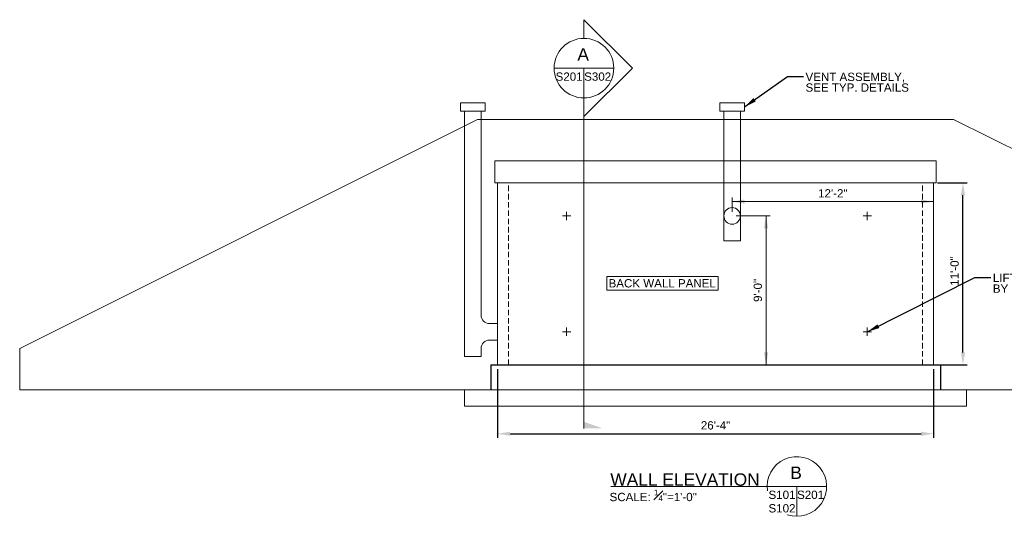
# Model space of a CAD drawing. Header units: inches. Extents: x 75 to 1262, y -279 to 511.
# Tile 1 of 3: x 118 to 832, y -279 to 81. Entities that reach past the tile are written whole.
import ezdxf
from ezdxf.enums import TextEntityAlignment as Align

# ---------------------------------------------------------------- set-up
doc = ezdxf.new("R2010")
doc.units = ezdxf.units.IN
doc.header["$LTSCALE"] = 16
doc.header["$MEASUREMENT"] = 0
doc.linetypes.add('HIDDEN', pattern=[0.375, 0.25, -0.125])
for name, color, linetype, lineweight in [('G-ANNO-DIM', 1, 'Continuous', 0), ('G-ANNO-TEXT', 7, 'Continuous', 0), ('S-FNDN-FTNG', 48, 'Continuous', 13), ('S-FNDN-PEDS', 48, 'Continuous', 30), ('S-WALL-LOAD', 3, 'Continuous', 13)]:
    doc.layers.add(name, color=color, linetype=linetype, lineweight=lineweight)
doc.styles.add("_1 4 1'-0", font='arial.ttf', dxfattribs={"height": 6})
doc.dimstyles.new("1 4 1'-0", dxfattribs={"dimtxt": 6, "dimasz": 9, "dimexe": 3, "dimexo": 3, "dimgap": 3, "dimtad": 1, "dimdec": 0, "dimzin": 11, "dimdsep": 46, "dimlunit": 3, "dimtxsty": "_1 4 1'-0", "dimcen": 0.09, "dimadec": 4, "dimazin": 3, "dimtfac": 1, "dimtdec": 0, "dimtofl": 0, "dimtmove": 0, "dimatfit": 3, "dimfxl": 1, "dimfrac": 2, "dimtzin": 11, "dimarcsym": 0})

# ---------------------------------------------------------------- blocks, each defined once
blk = doc.blocks.new('*D12')
at = {"layer": 'Defpoints', "color": 0, "lineweight": 0, "transparency": 16777216}
for p in [(464.5, -169.66), (780.5, -169.66), (780.5, -219.59)]:
    blk.add_point(p, dxfattribs=at)
at = {"layer": 'G-ANNO-DIM', "color": 0, "lineweight": -2, "transparency": 16777216}
for p, q in [((464.5, -172.66), (464.5, -222.59)), ((780.5, -172.66), (780.5, -222.59)), ((473.5, -219.59), (771.5, -219.59))]:
    blk.add_line(p, q, dxfattribs=at)
at = {"layer": 'G-ANNO-DIM', "color": 0, "lineweight": 0, "transparency": 16777216}
for points in [[(473.5, -218.09), (473.5, -221.09), (464.5, -219.59)], [(771.5, -218.09), (771.5, -221.09), (780.5, -219.59)]]:
    blk.add_solid(points, dxfattribs=at)
at = {"layer": 'G-ANNO-DIM', "color": 0, "transparency": 16777216, "insert": (622.5, -213.53), "char_height": 6, "attachment_point": 5, "style": "_1 4 1'-0"}
blk.add_mtext('26\'-4"', dxfattribs=at)
blk = doc.blocks.new('*D13')
at = {"layer": 'Defpoints', "color": 0, "lineweight": 0, "transparency": 16777216}
for p in [(780.5, -37.66), (801.87, -37.66), (780.5, -169.66)]:
    blk.add_point(p, dxfattribs=at)
at = {"layer": 'G-ANNO-DIM', "color": 0, "lineweight": -2, "transparency": 16777216}
for p, q in [((783.5, -37.66), (804.87, -37.66)), ((801.87, -160.66), (801.87, -46.66)), ((783.5, -169.66), (804.87, -169.66))]:
    blk.add_line(p, q, dxfattribs=at)
at = {"layer": 'G-ANNO-DIM', "color": 0, "lineweight": 0, "transparency": 16777216}
for points in [[(800.37, -46.66), (803.37, -46.66), (801.87, -37.66)], [(800.37, -160.66), (803.37, -160.66), (801.87, -169.66)]]:
    blk.add_solid(points, dxfattribs=at)
at = {"layer": 'G-ANNO-DIM', "color": 0, "transparency": 16777216, "insert": (795.8, -101.63), "char_height": 6, "attachment_point": 5, "rotation": 90, "style": "_1 4 1'-0"}
blk.add_mtext('11\'-0"', dxfattribs=at)

msp = doc.modelspace()

# ---------------------------------------------------------------- linework, layer by layer
at = {"layer": 'G-ANNO-DIM'}
for p, q in [((780.50025, -40.66412), (780.50025, -54.28456)), ((634.50025, -58.66412), (634.50025, -48.28456)), ((634.50025, -51.28456), (780.50025, -51.28456)), ((637.50025, -61.66412), (662.12429, -61.66412)), ((659.12429, -61.66412), (659.12429, -169.66412)), ((637.50025, -169.66412), (662.12429, -169.66412))]:
    msp.add_line(p, q, dxfattribs=at)
for points in [[(643.50025, -52.78456), (634.50025, -51.28456), (643.50025, -49.78456)], [(660.62429, -160.66412), (659.12429, -169.66412), (657.62429, -160.66412)]]:
    msp.add_solid(points, dxfattribs=at)
at = {"layer": 'G-ANNO-DIM', "extrusion": (0, 0, -1)}
for points in [[(-771.50025, -49.78456), (-780.50025, -51.28456), (-771.50025, -52.78456)], [(-657.62429, -70.66412), (-659.12429, -61.66412), (-660.62429, -70.66412)]]:
    msp.add_solid(points, dxfattribs=at)
at = {"layer": 'G-ANNO-TEXT'}
for p, q in [((505.46708, 45.45647, -0.00002), (548.697, 45.45647, -0.00002)), ((440.50025, 14.33588, -0.00002), (440.50025, -145.66412, -0.00002)), ((452.50025, 14.33588, -0.00002), (452.50025, -133.66412, -0.00002)), ((628.49434, 14.33588, -0.00002), (628.49434, 8.33588, -0.00002)), ((640.49434, 14.33588, -0.00002), (640.49434, 8.33588, -0.00002)), ((118.00025, -157.66412, -0.00002), (450.00025, 8.33588, -0.00002)), ((450.00025, 8.33588, -0.00002), (795.00025, 8.33588, -0.00002)), ((628.55036, 8.33588, -0.00002), (628.55036, -79.66412)), ((640.49434, 8.33588, -0.00002), (640.49434, -79.66412)), ((1127.00025, -157.66412, -0.00002), (795.00025, 8.33588, -0.00002)), ((517.50025, -61.66412), (511.50025, -61.66412)), ((514.50025, -58.66412), (514.50025, -64.66412)), ((729.50025, -61.66412), (735.50025, -61.66412)), ((732.50025, -58.66412), (732.50025, -64.66412)), ((628.55036, -79.66412), (640.49434, -79.66412)), ((458.50025, -139.66412, -0.00002), (464.50025, -139.66412, -0.00002)), ((514.50025, -148.66412), (514.50025, -142.66412)), ((732.50025, -148.66412), (732.50025, -142.66412)), ((517.50025, -145.66412), (511.50025, -145.66412)), ((729.50025, -145.66412), (735.50025, -145.66412)), ((458.50025, -151.66412, -0.00002), (464.50025, -151.66412, -0.00002)), ((118.00025, -187.66412, -0.00002), (118.00025, -157.66412, -0.00002)), ((452.50025, -157.66403), (452.50025, -163.66412)), ((118.00025, -187.66412), (440.50025, -187.66412)), ((804.50025, -187.66412), (1127.00025, -187.66412)), ((703.04797, -257.80136, -0.00002), (546.45526, -257.80136, -0.00002)), ((681.43301, -279.41632, -0.00002), (681.43301, -257.80136, -0.00002))]:
    msp.add_line(p, q, dxfattribs=at)
at = {"layer": 'G-ANNO-TEXT', "color": 7, "linetype": 'Continuous', "lineweight": 0}
msp.add_line((527.08204, 45.45647, -0.00002), (527.08204, -215.67587, -0.00002), dxfattribs=at)
at = {"layer": 'G-ANNO-TEXT', "linetype": 'HIDDEN'}
for p, q in [((472.50025, -169.66412), (472.50025, -37.66412)), ((772.50025, -169.66412), (772.50025, -37.66412))]:
    msp.add_line(p, q, dxfattribs=at)
at = {"layer": 'G-ANNO-TEXT', "elevation": -0.00002, "flags": 128}
msp.add_lwpolyline([(527.08204, 67.07143), (527.08204, 80.58635), (562.21189, 45.4891), (527.08204, 10.39185), (527.08204, 23.84152, 1), (527.08204, 67.07143)], format="xyb", dxfattribs=at)
msp.add_lwpolyline([(464.50025, -37.66412), (462.50025, -37.66412), (462.50025, -21.66412), (782.50025, -21.66412), (782.50025, -37.66412), (780.50025, -37.66412)], dxfattribs=at)
at = {"layer": 'G-ANNO-TEXT', "flags": 128}
for points in [[(634.50025, -61.66412), (634.50025, -61.66412)], [(440.50025, -145.66412), (440.50025, -163.66412), (452.50025, -163.66412)]]:
    msp.add_lwpolyline(points, dxfattribs=at)
at = {"layer": 'G-ANNO-TEXT'}
for centre, radius in [((527.08204, 45.45647, -0.00002), 21.61496), ((634.50025, -61.66412), 6)]:
    msp.add_circle(centre, radius, dxfattribs=at)
for centre, radius, start, end in [((458.50025, -133.66412, -0.00002), 6, 180, 270), ((681.43301, -257.80136, -0.00002), 21.61496, 251.22263106, 188.28368673)]:
    msp.add_arc(centre, radius, start, end, dxfattribs=at)
at = {"layer": 'G-ANNO-TEXT', "extrusion": (0, 0, -1)}
msp.add_arc((-458.50025, -157.66412, 0.00002), 6, 0, 90, dxfattribs=at)
at = {"layer": 'G-ANNO-TEXT', "color": 7, "linetype": 'Continuous', "lineweight": 13}
msp.add_solid([(527.08204, -215.67587, -0.00002), (540.63204, -215.67587, -0.00002), (527.08204, -210.9055, -0.00002)], dxfattribs=at)
at = {"layer": 'G-ANNO-TEXT'}
for points in [[(437.50025, 20.33588, -0.00002), (455.50025, 20.33588, -0.00002), (455.50025, 14.33588, -0.00002), (437.50025, 14.33588, -0.00002)], [(625.49434, 20.33588, -0.00002), (643.49434, 20.33588, -0.00002), (643.49434, 14.33588, -0.00002), (625.49434, 14.33588, -0.00002)], [(543.5688, -105.48465), (624.27802, -105.48465), (624.27802, -115.5051), (543.5688, -115.5051)]]:
    msp.add_3dface(points, dxfattribs=at)
at = {"layer": 'S-FNDN-FTNG'}
for p, q in [((440.50025, -187.66412, -0.00002), (804.50025, -187.66412, -0.00002)), ((440.50025, -187.66412, -0.00002), (440.50025, -199.66412, -0.00002)), ((804.50025, -187.66412, -0.00002), (804.50025, -199.66412, -0.00002)), ((440.50025, -199.66412, -0.00002), (804.50025, -199.66412, -0.00002))]:
    msp.add_line(p, q, dxfattribs=at)
at = {"layer": 'S-FNDN-PEDS'}
for p, q in [((459.50025, -169.66412, -0.00002), (459.50025, -187.66412, -0.00002)), ((459.50025, -169.66412, -0.00002), (785.50025, -169.66412, -0.00002)), ((785.50025, -169.66412, -0.00002), (785.50025, -187.66412, -0.00002))]:
    msp.add_line(p, q, dxfattribs=at)
at = {"layer": 'S-WALL-LOAD', "elevation": -0.00002, "flags": 128}
msp.add_lwpolyline([(464.50025, -169.66412), (464.50025, -37.66412), (780.50025, -37.66412), (780.50025, -169.66412)], dxfattribs=at)

# ---------------------------------------------------------------- texts
at = {"layer": 'G-ANNO-DIM', "color": 7, "linetype": 'Continuous', "style": "_1 4 1'-0"}
msp.add_text('12\'-2"', height=6, dxfattribs=at).set_placement((707.50025, -45.28456), align=Align.MIDDLE_CENTER)
msp.add_text('9\'-0"', height=6, rotation=90, dxfattribs=at).set_placement((653.12429, -115.66412), align=Align.MIDDLE_CENTER)
at = {"layer": 'G-ANNO-TEXT', "color": 7, "linetype": 'Continuous', "lineweight": 0, "style": "_1 4 1'-0"}
msp.add_text('A', height=9, dxfattribs=at).set_placement((526.51357, 55.43693, -0.00002), align=Align.MIDDLE_CENTER)
for s, p in [('S201', (516.3199, 36.33873, -0.00002)), ('S302', (537.02637, 36.33873, -0.00002))]:
    msp.add_text(s, height=6, dxfattribs=at).set_placement(p, align=Align.CENTER)
at = {"layer": 'G-ANNO-TEXT', "color": 7, "style": "_1 4 1'-0"}
msp.add_text('BACK WALL PANEL', height=6, dxfattribs=at).set_placement((544.93875, -107.49963), align=Align.TOP_LEFT)
at = {"layer": 'G-ANNO-TEXT', "color": 7, "char_height": 6, "attachment_point": 1, "line_spacing_factor": 0.776524, "style": "_1 4 1'-0"}
for s, insert in [('VENT ASSEMBLY,\\PSEE TYP. DETAILS', (687.71703, 42.15826)), ('LIFTING INSERT (TYP.),\\PBY PRECAST MANF.', (823.52777, -103.60808))]:
    msp.add_mtext(s, dxfattribs=dict(at, insert=insert))
at = {"layer": 'G-ANNO-TEXT', "color": 7, "linetype": 'Continuous', "lineweight": 13, "insert": (600.35513, -257.40646, 0), "char_height": 9, "attachment_point": 8, "line_spacing_factor": 0.72, "style": "_1 4 1'-0"}
msp.add_mtext('WALL ELEVATION ', dxfattribs=at)
at = {"layer": 'G-ANNO-TEXT', "color": 7, "linetype": 'Continuous', "lineweight": 0, "line_spacing_factor": 0.72, "style": "_1 4 1'-0"}
for s, insert, char_height, attachment_point in [('\\fArial|b0|i0|c00|p39;B', (680.86455, -247.8209, -0.00002), 9, 5), ('\\fArial|b0|i0|c00|p39;SCALE: {\\H0.7x;\\A1;\\S1#4;}"=1\'-0"', (577.26858, -268.5139, 0), 6, 8), ('\\fArial|b0|i0|c00|p39;S101', (670.67087, -266.9191, -0.00002), 6, 8), ('\\fArial|b0|i0|c00|p39;S201', (691.37734, -266.9191, -0.00002), 6, 8), ('{\\fArial|b0|i0|c0|p39;S102}', (670.67087, -276.70005, -0.00002), 6, 8)]:
    msp.add_mtext(s, dxfattribs=dict(at, insert=insert, char_height=char_height, attachment_point=attachment_point))

# ---------------------------------------------------------------- dimensions: what is measured, and where the dimension line sits
at = {"layer": 'G-ANNO-DIM'}
dim = msp.add_linear_dim(base=(801.86637, -37.66412, -0.00002), p1=(780.50025, -169.66412, -0.00002), p2=(780.50025, -37.66412, -0.00002), angle=90, dimstyle="1 4 1'-0", dxfattribs=at)
dim.commit()
dim.dimension.update_dxf_attribs({"geometry": '*D13', "text_midpoint": (801.86637, -101.63039, -0.00002), "dimtype": 160})
dim = msp.add_linear_dim(base=(780.50025, -219.5896, -0.00002), p1=(464.50025, -169.66412, -0.00002), p2=(780.50025, -169.66412, -0.00002), dimstyle="1 4 1'-0", dxfattribs=at)
dim.commit()
dim.dimension.update_dxf_attribs({"geometry": '*D12', "text_midpoint": (622.50025, -213.52616, -0.00002)})

# ---------------------------------------------------------------- leaders
at = {"layer": 'G-ANNO-TEXT'}
for points in [[(643.49434, 17.33588), (674.7596, 39.38304), (686.37243, 39.38304)], [(732.50025, -145.66412), (810.57033, -106.3833), (822.18317, -106.3833)]]:
    msp.add_leader(points, dimstyle="1 4 1'-0", override={"dimgap": 6}, dxfattribs=at)

doc.saveas('drawing.dxf')
